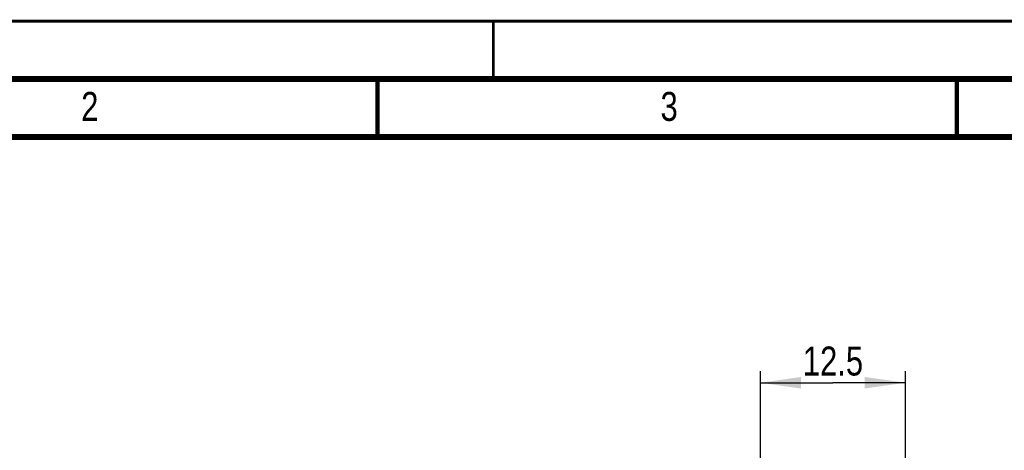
# Model space of a CAD drawing. Header units: millimetres. Extents: x 0 to 420, y 0 to 297.
# Tile 20 of 44: x 84 to 169, y 260 to 297. Entities that reach past the tile are written whole.
import ezdxf

# ---------------------------------------------------------------- set-up
doc = ezdxf.new("R2010")
doc.units = ezdxf.units.MM
doc.header["$LTSCALE"] = 23.1
doc.layers.get('0').update_dxf_attribs({"linetype": 'CONTINUOUS'})
doc.layers.add('T-PM12-T0X-00-LOAD_DXF_FORMAT', color=7, linetype='CONTINUOUS')
doc.layers.add('T-PM12-T0X-00-LOADDXF_DIMENSION', color=7, linetype='CONTINUOUS')
doc.styles.get("Standard").update_dxf_attribs({"font": 'txt', "width": 0.8})
doc.dimstyles.new('DIMSTYLE_2', dxfattribs={"dimtxt": 2.5, "dimasz": 3.5, "dimexe": 1, "dimexo": 0, "dimtad": 1, "dimdec": 3, "dimdsep": 46, "dimtxsty": 'Standard', "dimblk": '_FILLED', "dimblk1": '_FILLED', "dimblk2": '_FILLED', "dimcen": 0.09, "dimclrt": 5, "dimadec": 0, "dimazin": 0, "dimtp": 0.2, "dimtm": 0.2, "dimtfac": 1, "dimtdec": 3, "dimtofl": 0, "dimtmove": 0, "dimatfit": 3, "dimldrblk": '_FILLED', "dimfxl": 1, "dimtolj": 1, "dimarcsym": 0})

# ---------------------------------------------------------------- blocks, each defined once
blk = doc.blocks.new('_FILLED')
at = {"color": 0, "linetype": 'ByBlock'}
blk.add_solid([(0, 0), (-1, 0.143), (-1, -0.143)], dxfattribs=at)
blk = doc.blocks.new('*D3')
at = {"layer": 'T-PM12-T0X-00-LOADDXF_DIMENSION', "color": 2, "linetype": 'Continuous'}
for p, q in [((148.059, 255.795), (148.059, 266.783)), ((160.559, 255.795), (160.559, 266.783)), ((148.059, 265.783), (154.309, 265.783)), ((160.559, 265.783), (154.309, 265.783))]:
    blk.add_line(p, q, dxfattribs=at)
at = {"layer": 'T-PM12-T0X-00-LOADDXF_DIMENSION', "color": 2, "linetype": 'Continuous', "xscale": 3.5, "yscale": 3.5, "zscale": 3.5, "rotation": 180}
blk.add_blockref('_FILLED', (148.059, 265.783), dxfattribs=at)
at = {"layer": 'T-PM12-T0X-00-LOADDXF_DIMENSION', "color": 2, "linetype": 'Continuous', "xscale": 3.5, "yscale": 3.5, "zscale": 3.5}
blk.add_blockref('_FILLED', (160.559, 265.783), dxfattribs=at)
at = {"layer": 'T-PM12-T0X-00-LOADDXF_DIMENSION', "color": 5, "linetype": 'Continuous', "insert": (154.309, 268.908), "char_height": 2.5, "width": 9.91071, "attachment_point": 2, "line_spacing_factor": 0.9}
blk.add_mtext('12.5', dxfattribs=at)

msp = doc.modelspace()

# ---------------------------------------------------------------- linework, layer by layer
at = {"layer": 'T-PM12-T0X-00-LOAD_DXF_FORMAT', "color": 9, "linetype": 'Continuous', "const_width": 0.25}
msp.add_lwpolyline([(0, 297), (420, 297)], dxfattribs=at)
at = {"layer": 'T-PM12-T0X-00-LOAD_DXF_FORMAT', "color": 7, "linetype": 'Continuous'}
for points, const_width in [([(125, 292), (125, 297)], 0.25), ([(415, 292), (15, 292)], 0.5), ([(115, 287), (115, 292)], 0.35), ([(165, 287), (165, 292)], 0.35), ([(410, 287), (20, 287)], 0.5)]:
    msp.add_lwpolyline(points, dxfattribs=dict(at, const_width=const_width))

# ---------------------------------------------------------------- texts
at = {"layer": 'T-PM12-T0X-00-LOAD_DXF_FORMAT', "color": 5, "linetype": 'Continuous', "char_height": 2.5, "attachment_point": 1, "line_spacing_factor": 0.9}
for s, insert, width in [('2', (89.4276, 290.8879), 2.946429), ('3', (139.4276, 290.8879), 2.678571)]:
    msp.add_mtext(s, dxfattribs=dict(at, insert=insert, width=width))

# ---------------------------------------------------------------- dimensions: what is measured, and where the dimension line sits
at = {"layer": 'T-PM12-T0X-00-LOADDXF_DIMENSION', "color": 2, "linetype": 'Continuous'}
dim = msp.add_linear_dim(base=(160.5587, 265.7826), p1=(148.0587, 255.7953), p2=(160.5587, 255.7953), dimstyle='DIMSTYLE_2', dxfattribs=at)
dim.commit()
dim.dimension.update_dxf_attribs({"geometry": '*D3', "text_midpoint": (153.9516, 265.7826), "dimtype": 160})

doc.saveas('drawing.dxf')
